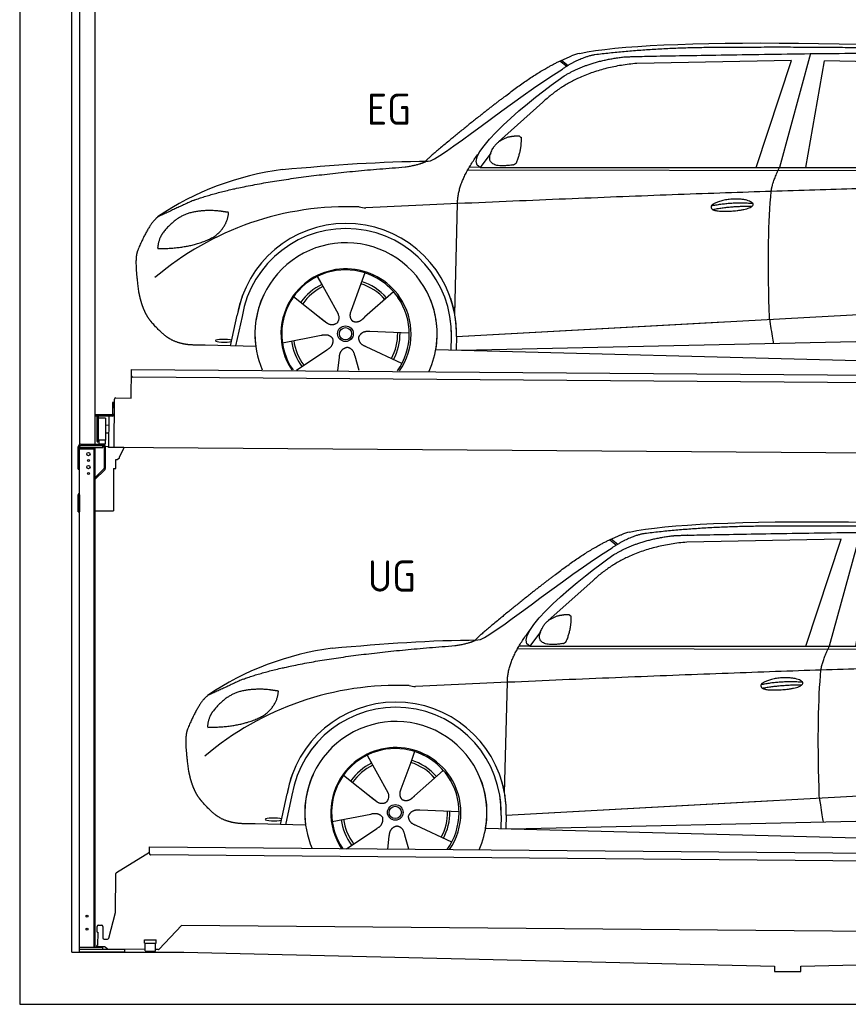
# Model space of a CAD drawing. Header units: millimetres. Extents: x -411 to 6777, y 0 to 6777.
# Tile 1 of 5: x 0 to 3183, y 0 to 3779. Entities that reach past the tile are written whole.
import ezdxf

# ---------------------------------------------------------------- set-up
doc = ezdxf.new("R2010")
doc.units = ezdxf.units.MM
for name, color, linetype, lineweight in [('car', 10, 'Continuous', 25), ('Gebäude', 7, 'Continuous', 25), ('Logo', 7, 'Continuous', 25), ('Plattform', 7, 'Continuous', 25), ('Ständer hinten', 7, 'Continuous', 25)]:
    doc.layers.add(name, color=color, linetype=linetype, lineweight=lineweight)
doc.styles.get("Standard").update_dxf_attribs({"font": 'ISOCP.SHX'})

# ---------------------------------------------------------------- blocks, each defined once
blk = doc.blocks.new('UG Plattfrom Gl550')
at = {"layer": 'Plattform'}
for p, q in [((371.8, 506.3), (498.1, 583.5)), ((498.1, 578.8), (498.2, 597.8)), ((498.2, 597.8), (498.3, 603.8)), ((498.3, 603.8), (5435.1, 560.7)), ((5429.8, 530.7), (503, 573.7)), ((368.7, 352.3), (369.4, 502.1)), ((342.2, 253.9), (368.7, 352.3)), ((302.6, 303.5), (314.6, 303.4)), ((621.4, 302.7), (535.3, 212)), ((5347, 261.5), (621.4, 302.7)), ((297.4, 276.5), (297.6, 298.5)), ((297.4, 276.5), (299.7, 276.5)), ((299.7, 276.5), (299.3, 225.5)), ((319.6, 298.3), (319.2, 255.3)), ((324.2, 250.3), (337.3, 250.2)), ((479.6, 234.9), (479.7, 247.9)), ((479.6, 234.9), (524.6, 234.5)), ((479.7, 247.9), (524.7, 247.5)), ((481.8, 204.9), (482.1, 234.9)), ((521.8, 204.6), (522.1, 234.6)), ((524.6, 234.5), (524.7, 247.5)), ((296.9, 220.5), (297, 225.5)), ((325.2, 220.3), (296.9, 220.5)), ((299.3, 225.5), (297, 225.5)), ((335.5, 213.3), (328.3, 219.2)), ((481.8, 210.9), (338.6, 212.2)), ((481.8, 204.9), (521.8, 204.6)), ((531.7, 210.5), (521.8, 210.6))]:
    blk.add_line(p, q, dxfattribs=at)
for centre, start, end in [((503.1, 578.7), 179.5, 269.5), ((374.4, 502.1), 121.4261, 179.5), ((302.6, 298.5), 89.5, 179.5), ((314.6, 298.4), 359.5, 89.5), ((324.2, 255.3), 179.5, 269.5), ((337.4, 255.2), 269.5, 344.9258), ((325.1, 215.3), 50.8402, 89.5), ((338.6, 217.2), 230.8402, 269.5), ((531.7, 215.5), 269.5, 316.4902)]:
    blk.add_arc(centre, 5, start, end, dxfattribs=at)
blk = doc.blocks.new('Palette EG Gl550')
at = {"layer": 'Plattform'}
for p, q in [((428.6, 2327), (429.5, 2437)), ((429.5, 2437), (5467.3, 2398)), ((5462.1, 2368), (434.2, 2407)), ((356.5, 2310.3), (356.1, 2264.3)), ((363.5, 2310.2), (356.5, 2310.3)), ((358.1, 2263.3), (358.5, 2310.3)), ((362.6, 2137.5), (363.6, 2322.5)), ((368.6, 2327.5), (428.6, 2327)), ((354.1, 2262.3), (292.8, 2262.8)), ((293.1, 2262.8), (293.1, 2257.8)), ((293.1, 2260.8), (355.1, 2260.3)), ((355.1, 2257.3), (293.1, 2257.8)), ((297.3, 2160.5), (298, 2254.5)), ((302, 2254.5), (301.3, 2160.5)), ((330, 2249.4), (329.3, 2165.2)), ((342.6, 2257.4), (341.7, 2137.7)), ((355.1, 2257.3), (355.1, 2260.3)), ((363.1, 2263.2), (358.1, 2263.3)), ((358.2, 2263.3), (363.1, 2263.2)), ((342.3, 2221.9), (329.8, 2222.3)), ((328.9, 2165), (303.9, 2165)), ((303.9, 2165), (303.9, 2150)), ((328.9, 2165), (303.9, 2165)), ((303.9, 2165), (303.9, 2150)), ((328.9, 2165), (328.9, 2150)), ((328.9, 2165), (328.9, 2150)), ((342.1, 2191.7), (329.5, 2191.8)), ((303.9, 2150), (328.9, 2150)), ((328.9, 2150), (303.9, 2150)), ((5465, 2098), (341.7, 2137.7))]:
    blk.add_line(p, q, dxfattribs=at)
for centre, radius, start, end in [((434.3, 2412), 5, 179.556, 269.556), ((368.6, 2322.5), 5, 89.556, 179.556), ((300, 2254.5), 2, 359.3444, 179.3444), ((302.4, 2250.4), 0.4, 179.3444, 271.7264), ((313.4, 1923.4), 326.8, 87.1681, 91.938), ((329.6, 2249.4), 0.4, 359.3444, 86.9565), ((354.1, 2264.3), 2.01, 269.7445, 359.3674), ((355.1, 2263.3), 3, 269.7663, 359.5554), ((355.1, 2263.3), 6, 269.556, 359.556), ((355.1, 2263.3), 6, 269.5566, 359.5553), ((299.3, 2160.5), 2, 179.3444, 359.3444), ((301.7, 2164.6), 0.4, 86.9623, 179.3444), ((302.7, 2173.3), 8.39, 263.3001, 278.0521), ((328.9, 2165.2), 0.4, 267.6536, 359.3444)]:
    blk.add_arc(centre, radius, start, end, dxfattribs=at)
blk = doc.blocks.new('Ständer hinten')
at = {"layer": 'Ständer hinten'}
for p, q in [((229.9, 5162), (229.9, 2148.6)), ((229.9, 5162), (289.9, 5162)), ((289.9, 2150), (289.9, 5162)), ((289.9, 5042), (312.9, 5042)), ((312.9, 5042), (312.9, 4840.7)), ((312.9, 4750.8), (312.9, 4590.8)), ((298.4, 4540.9), (289.9, 4541)), ((230, 2140), (230, 2137)), ((230, 2137), (318.9, 2137)), ((318.9, 2145), (235, 2145)), ((318.9, 2145), (318.9, 2137))]:
    blk.add_line(p, q, dxfattribs=at)
blk = doc.blocks.new('Car_EG')
at = {"layer": 'car'}
for p, q in [((14214.3, 3363.9), (14095, 2927)), ((13251.9, 3335.7), (13277.9, 3315.2)), ((13257.7, 3338.4), (13283.2, 3318.3)), ((14141, 3338.1), (13547.2, 3326.2)), ((14005, 2926.9), (14141, 3338.1)), ((14196.7, 2927), (14267.5, 3336.2)), ((14969.1, 3319.9), (14267.5, 3336.2)), ((13186.3, 3177.6), (13015.5, 3025.2)), ((12985.8, 2982.1), (12944.7, 2926.4)), ((12897.8, 2917.5), (15541.1, 2914.3)), ((12944.7, 2926.4), (12903.5, 2927.5)), ((12944.7, 2926.4), (15596.7, 2927.8)), ((12847.6, 2362.7), (12858.7, 2788.2)), ((12319.8, 2508.7), (12337, 2477.7)), ((12319.9, 2508.7), (12399.3, 2365)), ((12502.1, 2522.4), (12487, 2480.6)), ((12487, 2480.6), (12449.7, 2377.6)), ((12228.8, 2431.5), (12347.5, 2337.4)), ((12612.4, 2450.2), (12501.5, 2352.1)), ((12847.6, 2362.7), (12849.2, 2423.4)), ((11986.5, 2242.4), (12012.1, 2360)), ((12030.6, 2354.6), (12006, 2241.8)), ((12310.3, 2366.9), (12356.5, 2330.2)), ((12449.7, 2377.6), (12445.9, 2367.2)), ((12854.2, 2278.1), (14724.2, 2380.2)), ((12854.2, 2278.1), (13878.2, 2334)), ((12185.5, 2253.9), (12334.2, 2282.8)), ((12673, 2290.6), (12521.7, 2296.9)), ((12834.5, 2277.5), (12833.2, 2227.1)), ((12854.2, 2278.1), (12853, 2226.5)), ((12083.5, 2239.7), (11889.3, 2245)), ((12644.8, 2174.6), (12507.5, 2238.6)), ((12873.5, 2226), (14759.4, 2267.4)), ((12240, 2149.6), (12356.9, 2227.3)), ((12398.7, 2148.2), (12404.8, 2197.7)), ((12479.9, 2147.5), (12464.6, 2202.2)), ((12775, 2228.6), (14823.6, 2175.2))]:
    blk.add_line(p, q, dxfattribs=at)
for radius in [30.1, 23.6]:
    blk.add_circle((12428, 2288.9), radius, dxfattribs=at)
for centre, radius, start, end in [((13364.9, 3194.3), 174.5, 102.3489, 113.0153), ((12332.6, 1806.5), 1122.3, 97.5147, 123.9129), ((12435.7, 1635.2), 1141.2, 87.724, 130.3913), ((12508.5, 2889.6), 117.4, 256.4608, 268.6636), ((12430.1, 2288), 424.2, 10.1481, 170.2223), ((12429.9, 2287.8), 404.8, 358.5419, 170.499), ((12430.1, 2288), 350, 350.2258, 187.9239), ((12428, 2288.9), 245, 51.7123, 188.2101), ((12430.1, 2288), 250, 34.003, 143.5989), ((12428, 2288.9), 245, 30.221, 72.4019), ((12428, 2288.9), 209.6, 115.7372, 144.8747), ((12428, 2288.9), 200.6, 115.5705, 145.0215), ((12428, 2288.9), 200.6, 41.1155, 72.9111), ((12428, 2288.9), 209.6, 41.1302, 72.8747), ((12430.1, 2288), 424.2, 158.9384, 170.2223), ((12430.1, 2288), 350, 154.4856, 203.0931), ((12430.1, 2288), 350, 154.4856, 157.347), ((12430.1, 2288), 250, 143.5989, 213.5789), ((12428, 2288.9), 245, 144.4019, 214.6129), ((12430.1, 2288), 250, 143.5989, 147.9713), ((12428, 2288.9), 245, 143.0042, 147.4925), ((12428, 2288.9), 200.6, 41.1155, 44.3784), ((12428, 2288.9), 245, 324.3871, 34.5977), ((12430.1, 2288), 250, 325.4211, 34.003), ((12430.1, 2288), 250, 29.7422, 34.003), ((12430.1, 2288), 350, 350.2258, 23.1163), ((12430.1, 2288), 424.2, 358.6661, 18.6635), ((12430.1, 2288), 350, 335.9069, 11.3993), ((12430.1, 2288), 404.6, 358.5068, 9.6777), ((12430.1, 2288), 424.2, 358.6661, 9.1695), ((12428, 2288.9), 200.6, 331.5904, 1.0215), ((12428, 2288.9), 209.6, 331.7372, 0.8747), ((12428, 2288.9), 209.6, 187.7372, 216.8747), ((12428, 2288.9), 200.6, 187.5904, 217.0215)]:
    blk.add_arc(centre, radius, start, end, dxfattribs=at)
blk.add_ellipse((11962, 2262), major_axis=(33.6, -0.3), ratio=0.157274, start_param=0.513473, end_param=5.704241, dxfattribs=at)
for points, degree in [([(13327.6, 3364.8), (13615.2, 3426.4), (14500.3, 3413.1), (15672.2, 3349.8)], 3), ([(13858.3, 3387.2), (13615.5, 3387.1), (13386.1, 3359.2)], 2), ([(14822.5, 3372.5), (14474.3, 3391.9), (13858.3, 3387.2)], 2), ([(13043.4, 3201.9), (13184.5, 3312.2), (13296.7, 3354.9)], 2), ([(13547.2, 3326.2), (13323, 3306.9), (13186.3, 3177.6)], 2), ([(13386.1, 3359.2), (13329.8, 3350.2), (13261.5, 3304.9)], 2), ([(13267.8, 3278.2), (13361.6, 3335.9), (13497.2, 3351)], 2), ([(12745.1, 2950.9), (12780.8, 2947.1), (13083, 3196), (13261.5, 3304.9)], 3), ([(12944.7, 2926.4), (12861.7, 2966.5), (13155.7, 3202.8), (13267.8, 3278.2)], 3), ([(13043.4, 3201.9), (12962.3, 3141.4), (12859.9, 3058), (12730.6, 2952.7), (12736.5, 2950.8)], 4), ([(12994.1, 2999.7), (13010.6, 3030), (13053.3, 3044)], 2), ([(13053.3, 3044), (13082.1, 3049.8), (13094.9, 3048.6)], 2), ([(13084.6, 2944.5), (13106, 2997.5), (13103.4, 3042.4)], 2), ([(13094.9, 3048.6), (13101, 3042.5), (13103.4, 3042.4)], 2), ([(12858.7, 2788.2), (12856.4, 2871.8), (12945.3, 2989.1)], 2), ([(13071.1, 2936.8), (12948.9, 2918.1), (12994.1, 2999.7)], 2), ([(12185.8, 2919.2), (12382.1, 2937.2), (12567.3, 2950.3), (12745.1, 2950.9)], 3), ([(12657.2, 2929), (12710.3, 2936.9), (12736.2, 2949.8)], 2), ([(11843.6, 2800.5), (12080.2, 2887.1), (12657.2, 2929)], 2), ([(13071.1, 2936.8), (13077.1, 2938.6), (13084.6, 2944.5)], 2), ([(14063.1, 2835.1), (14066.2, 2866.1), (14095, 2927)], 2), ([(15815.3, 2856.1), (14938.9, 2884.5), (12505.7, 2772.3)], 2), ([(11843.6, 2800.5), (11709.4, 2738.6)], 1), ([(11946.5, 2759.3), (11878.9, 2767), (11819.5, 2749.5)], 2), ([(11979.1, 2754.6), (11961.4, 2756.7), (11946.5, 2759.3)], 2), ([(13832.9, 2779.8), (13908.5, 2796), (13992, 2789.5)], 2), ([(13837.9, 2765.9), (13912, 2779.8), (13989.9, 2778.4)], 2), ([(11709.4, 2738.6), (11674.7, 2715.9), (11629.7, 2608.7)], 2), ([(11819.5, 2749.5), (11767.3, 2728.8), (11729.2, 2678.8)], 2), ([(11929.4, 2665.8), (11975.4, 2702.8), (11979.1, 2754.6)], 2), ([(11729.2, 2678.8), (11710.9, 2659), (11706.2, 2617.7)], 2), ([(11707.5, 2615.4), (11852.2, 2616), (11929.4, 2665.8)], 2), ([(11629.7, 2608.7), (11623.2, 2592.9), (11621.1, 2564.4), (11622.2, 2532), (11633.3, 2448.8)], 4), ([(11706.2, 2617.7), (11709.6, 2617.5), (11707.5, 2615.4)], 2), ([(12347.5, 2337.4), (12370.8, 2315.5), (12394.1, 2328.9)], 2), ([(12334.2, 2282.8), (12364.9, 2291.5), (12379.5, 2268.9)], 2), ([(12356.9, 2227.3), (12385, 2242.7), (12379.5, 2268.9)], 2), ([(12507.5, 2238.6), (12477.5, 2249.6), (12479, 2276.4)], 2), ([(12521.7, 2296.9), (12490, 2300.9), (12479, 2276.4)], 2), ([(12404.8, 2197.7), (12406, 2229.7), (12432, 2236.5)], 2), ([(12464.6, 2202.2), (12458.7, 2233.6), (12432, 2236.5)], 2)]:
    blk.add_open_spline(points, degree=degree, dxfattribs=at)
for points, degree, knots in [([(13497.2, 3351), (13523.8, 3353.1), (13663.2, 3354.9), (14684.6, 3375.1), (15304.9, 3368.7), (15760.3, 3196), (15736.6, 3022.4)], 4, [0.0821318, 0.0821318, 0.0821318, 0.0821318, 0.0821318, 0.258851, 0.508851, 1, 1, 1, 1, 1]), ([(14056.8, 2343.8), (14056.4, 2357.4), (14055.9, 2370.7), (14055.6, 2383.9), (14050, 2573.8), (14052.5, 2724.2), (14063.1, 2835.1)], 3, [0, 0, 0, 0, 0.064923, 0.064923, 0.064923, 1, 1, 1, 1]), ([(13832.9, 2779.8), (13837.2, 2784.9), (13858.4, 2801), (13941.2, 2820.4), (14056.2, 2783.2), (13947.3, 2755.6), (13862.5, 2757), (13828.2, 2760.9), (13832.9, 2779.8)], 5, [0, 0, 0, 0, 0, 0, 0.300106, 0.500106, 0.700106, 1, 1, 1, 1, 1, 1]), ([(11633.3, 2448.8), (11634.2, 2444.5), (11635.1, 2440.3), (11636, 2436.2), (11637, 2432.2), (11640.5, 2417.4), (11644.5, 2403.7), (11648.9, 2391.2), (11653.7, 2379.9)], 4, [0.4914944, 0.4914944, 0.4914944, 0.4914944, 0.4914944, 0.5422469, 0.5422469, 0.5422469, 0.5422469, 0.728655, 0.728655, 0.728655, 0.728655, 0.728655]), ([(11653.4, 2380.6), (11654.8, 2377.4), (11656.2, 2374.3), (11657.6, 2371.3), (11659.1, 2368.4), (11664.7, 2357.3), (11670.7, 2347.9), (11676.9, 2340), (11683.4, 2332.5)], 4, [0.7288005, 0.7288005, 0.7288005, 0.7288005, 0.7288005, 0.7843928, 0.7843928, 0.7843928, 0.7843928, 1, 1, 1, 1, 1]), ([(12399.3, 2365), (12401, 2360.9), (12402, 2356.9), (12402.3, 2353), (12402.9, 2344.4), (12400.2, 2336.4), (12394.1, 2328.9)], 3, [0.2167758, 0.2167758, 0.2167758, 0.2167758, 0.4600873, 0.4600873, 0.4600873, 1, 1, 1, 1]), ([(12445.9, 2367.2), (12445.3, 2364.1), (12445, 2361.1), (12445.1, 2358.2), (12445.4, 2355.3), (12446.2, 2349.6), (12448.2, 2344.2), (12451.8, 2339.7), (12456.7, 2336.7)], 4, [0.3191838, 0.3191838, 0.3191838, 0.3191838, 0.3191838, 0.5438253, 0.5438253, 0.5438253, 0.5438253, 1, 1, 1, 1, 1]), ([(12501.5, 2352.1), (12501.5, 2352.1), (12501.5, 2352.1), (12501.5, 2352.1), (12501.5, 2352.1), (12492.4, 2342.4), (12481.7, 2332.5), (12467.4, 2330.1), (12456.7, 2336.7)], 4, [-0.000003, -0.000003, -0.000003, -0.000003, -0.000003, 0, 0, 0, 0, 1, 1, 1, 1, 1]), ([(14056.8, 2343.8), (14057.5, 2339.1), (14058.2, 2334.6), (14058.8, 2330.3), (14059.4, 2326.3), (14060, 2322.4), (14060.6, 2318.6), (14065.1, 2288.4), (14068.6, 2266.3), (14071.2, 2252.3)], 3, [-0.000011, -0.000011, -0.000011, -0.000011, 0.107576, 0.107576, 0.107576, 0.206414, 0.206414, 0.206414, 1, 1, 1, 1]), ([(11889.3, 2245), (11864.6, 2245.7), (11808.9, 2242.1), (11772.9, 2256), (11729.2, 2281.1), (11683.4, 2332.5)], 4, [0, 0, 0, 0, 0, 0.597866, 1, 1, 1, 1, 1])]:
    blk.add_open_spline(points, degree=degree, knots=knots, dxfattribs=at)
blk = doc.blocks.new('Ständer_hinten_GT195')
at = {"layer": 'Ständer hinten'}
for p, q in [((225, 2054), (225, 2140)), ((230, 200), (230, 2140)), ((319, 2137), (230, 2137)), ((230, 2132), (290, 2132)), ((235, 2150), (319, 2150)), ((319, 2145), (235, 2145)), ((285, 2132), (285, 218)), ((290, 218), (290, 2137)), ((319, 2137), (319, 2145)), ((324, 2140), (324, 2057.2)), ((329, 2140), (328.9, 2057.1)), ((341.8, 2139.5), (329, 2140.6)), ((341.8, 2137.7), (341.8, 2139.5)), ((399.8, 2137.2), (341.8, 2137.7)), ((383, 2101.9), (399.7, 2132.7)), ((399.7, 2132.7), (399.8, 2137.2)), ((369, 2057), (369, 2090.5)), ((369, 2090.5), (374, 2090.5)), ((374, 2090.5), (382.9, 2097.4)), ((382.9, 2097.4), (383, 2097.8)), ((383, 2097.8), (383, 2101.9)), ((225, 2054), (230, 2054)), ((290, 2022.1), (322.5, 2053.6)), ((325.9, 2050), (290, 2015.2)), ((360, 2056.3), (369, 2057)), ((360, 2056.3), (360, 1894)), ((230, 1954.9), (225, 1954.9)), ((225, 1890), (225, 1954.9)), ((228.1, 1962.1), (230, 1964)), ((230, 1954.9), (230, 1890)), ((225, 1890), (230, 1890)), ((290, 1894), (360, 1894)), ((319, 218), (230, 218)), ((404, 210), (230, 210)), ((404, 200), (230, 200)), ((319, 210), (319, 218)), ((404, 200), (404, 210))]:
    blk.add_line(p, q, dxfattribs=at)
for centre, radius in [((264, 2112), 6.5), ((264, 2087), 3.7), ((264, 2062), 6.5), ((264, 2037), 3.7), ((258.6, 338), 3.7), ((258.6, 288), 3.7)]:
    blk.add_circle(centre, radius, dxfattribs=at)
for centre, radius, start, end in [((235, 2140), 10, 90, 180), ((235, 2140), 5, 90, 180), ((319, 2140), 10, 0.0086, 89.9915), ((319, 2140), 5, 0, 90), ((319, 2057.2), 5, 314.0428, 0), ((318.9, 2057.1), 10, 314.1186, 0), ((235, 1954.9), 10, 134.1186, 180)]:
    blk.add_arc(centre, radius, start, end, dxfattribs=at)
blk = doc.blocks.new('Gebäude_380_GT195')
at = {"layer": 'Plattform'}
for p, q in [((0, 6150), (0, 0)), ((200, 200), (200, 5950)), ((200, 200), (630.1, 200)), ((630.1, 200), (2900, 146.1)), ((3000, 146.1), (5231.6, 200)), ((2900, 146.1), (2900, 126.1)), ((2900, 126.1), (3000, 126.1)), ((3000, 126.1), (3000, 146.1)), ((0, 0), (5900, 0))]:
    blk.add_line(p, q, dxfattribs=at)

msp = doc.modelspace()

# ---------------------------------------------------------------- block references
for p in [(-11176.48, 284.91), (-10985.13, -1552.39)]:
    msp.add_blockref('Car_EG', p)
at = {"layer": 'Gebäude'}
msp.add_blockref('Gebäude_380_GT195', (0, 0), dxfattribs=at)
at = {"layer": 'Plattform'}
for name in ['Palette EG Gl550', 'UG Plattfrom Gl550']:
    msp.add_blockref(name, (0, 0), dxfattribs=at)
at = {"layer": 'Ständer hinten'}
for name in ['Ständer hinten', 'Ständer_hinten_GT195']:
    msp.add_blockref(name, (0, 0), dxfattribs=at)

# ---------------------------------------------------------------- texts
msp.add_text('UG', height=120).set_placement((1337.65, 1583.58))
at = {"layer": 'Logo'}
msp.add_text('EG', height=120, dxfattribs=at).set_placement((1334, 3375.32))

doc.saveas('drawing.dxf')
